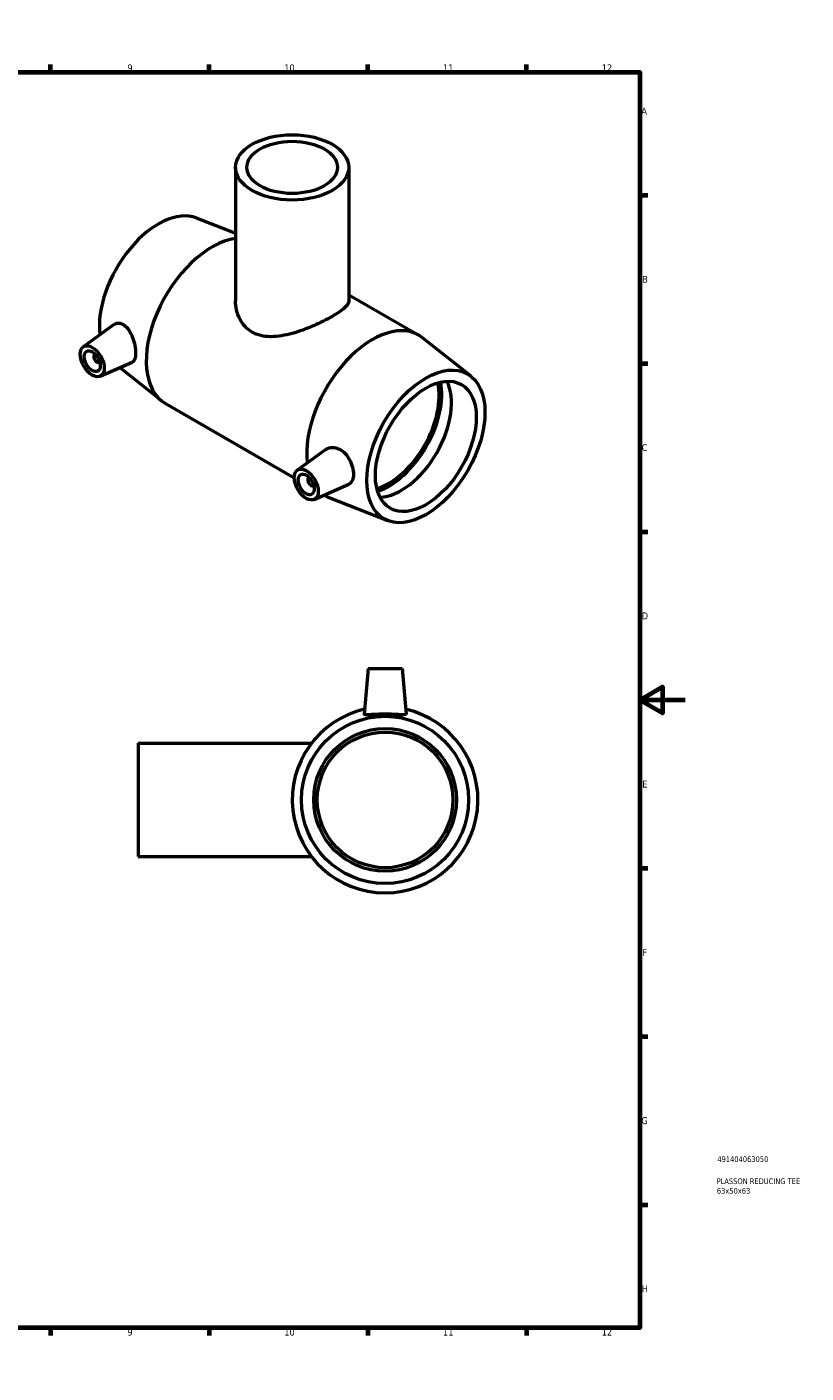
# Model space of a CAD drawing. Header units: millimetres. Extents: x 0 to 894, y -40 to 767.
# Tile 3 of 3: x 550 to 894, y 0 to 594. Entities that reach past the tile are written whole.
import ezdxf

# ---------------------------------------------------------------- set-up
doc = ezdxf.new("R2010")
doc.units = ezdxf.units.MM
for name, color, linetype, lineweight in [('Border (ANSI)', 7, 'Continuous', 70), ('Title (ISO)', 7, 'Continuous', 50), ('Visible (ANSI)', 7, 'Continuous', 50)]:
    doc.layers.add(name, color=color, linetype=linetype, lineweight=lineweight)
doc.styles.add('Note Text (ANSI)', font='tahoma.ttf')
doc.styles.add('Note Text (ISO)', font='tahoma.ttf')

# ---------------------------------------------------------------- blocks, each defined once
blk = doc.blocks.new('Borders Default Border')
at = {"layer": 'Border (ANSI)'}
for p, q in [((70.08, 574), (70.08, 577.45)), ((140.17, 574), (140.17, 577.45)), ((210.25, 574), (210.25, 577.45)), ((280.33, 574), (280.33, 577.45)), ((350.42, 574), (350.42, 577.45)), ((490.58, 574), (490.58, 577.45)), ((560.67, 574), (560.67, 577.45)), ((630.75, 574), (630.75, 577.45)), ((700.83, 574), (700.83, 577.45)), ((770.92, 574), (770.92, 577.45)), ((20, 519.75), (16.55, 519.75)), ((821, 519.75), (824.45, 519.75)), ((20, 445.5), (16.55, 445.5)), ((821, 445.5), (824.45, 445.5)), ((20, 371.25), (16.55, 371.25)), ((821, 371.25), (824.45, 371.25)), ((20, 222.75), (16.55, 222.75)), ((821, 222.75), (824.45, 222.75)), ((20, 148.5), (16.55, 148.5)), ((821, 148.5), (824.45, 148.5)), ((20, 74.25), (16.55, 74.25)), ((821, 74.25), (824.45, 74.25)), ((70.08, 20), (70.08, 16.55)), ((140.17, 20), (140.17, 16.55)), ((210.25, 20), (210.25, 16.55)), ((280.33, 20), (280.33, 16.55)), ((350.42, 20), (350.42, 16.55)), ((490.58, 20), (490.58, 16.55)), ((560.67, 20), (560.67, 16.55)), ((630.75, 20), (630.75, 16.55)), ((700.83, 20), (700.83, 16.55)), ((770.92, 20), (770.92, 16.55))]:
    blk.add_line(p, q, dxfattribs=at)
at = {"layer": 'Border (ANSI)', "flags": 128}
for points in [[(420.5, 594), (420.5, 574), (414.73, 584), (426.27, 584), (420.5, 574)], [(20, 20), (20, 574), (821, 574), (821, 20), (20, 20)], [(0, 297), (20, 297), (10, 302.77), (10, 291.23), (20, 297)], [(841, 297), (821, 297), (831, 302.77), (831, 291.23), (821, 297)], [(420.5, 0), (420.5, 20), (414.73, 10), (426.27, 10), (420.5, 20)]]:
    blk.add_lwpolyline(points, dxfattribs=at)
at = {"layer": 'Border (ANSI)', "color": 230, "true_color": 0xff0080, "attachment_point": 7, "style": 'Note Text (ANSI)'}
for s, insert, char_height in [('1', (34.35, 574.4), 3.05), ('2', (104.2, 574.4), 3.05), ('3', (174.26, 574.34), 3.05), ('4', (244.23, 574.4), 3.05), ('5', (314.48, 574.34), 3.05), ('6', (384.49, 574.34), 3.05), ('7', (454.6, 574.4), 3.05), ('8', (524.63, 574.33), 3.05), ('9', (594.7, 574.34), 3.05), ('10', (663.96, 574.34), 3.048), ('11', (734.04, 574.4), 3.048), ('12', (804.13, 574.4), 3.048), ('A', (16.78, 555.35), 3.05), ('A', (821.63, 555.35), 3.05), ('B', (17.15, 481.1), 3.05), ('B', (821.99, 481.1), 3.05), ('C', (16.95, 406.8), 3.05), ('C', (821.8, 406.8), 3.05), ('D', (16.96, 332.6), 3.05), ('D', (821.81, 332.6), 3.05), ('E', (17.21, 258.35), 3.05), ('E', (822.05, 258.35), 3.05), ('F', (17.29, 184.1), 3.05), ('F', (822.14, 184.1), 3.05), ('G', (16.81, 109.79), 3.05), ('G', (821.66, 109.79), 3.05), ('H', (16.97, 35.6), 3.05), ('H', (821.81, 35.6), 3.05), ('1', (34.35, 16.55), 3.05), ('2', (104.2, 16.55), 3.05), ('3', (174.26, 16.49), 3.05), ('4', (244.23, 16.55), 3.05), ('5', (314.48, 16.49), 3.05), ('6', (384.49, 16.49), 3.05), ('7', (454.6, 16.55), 3.05), ('8', (524.63, 16.48), 3.05), ('9', (594.7, 16.49), 3.05), ('10', (663.96, 16.49), 3.048), ('11', (734.04, 16.55), 3.048), ('12', (804.13, 16.55), 3.048)]:
    blk.add_mtext(s, dxfattribs=dict(at, insert=insert, char_height=char_height))
blk = doc.blocks.new('Title Blocks ISO')
at = {"layer": 'Title (ISO)', "color": 232, "true_color": 0xca0064, "style": 'Note Text (ISO)'}
for tag, p in [('PART_NUMBER_001', (34.16, 73.13)), ('DESCRIPTION_001', (33.84, 63.4)), ('DESCRIPTION_002', (33.95, 59.18))]:
    blk.add_attdef(tag, p, '', height=2.5, dxfattribs=at)

msp = doc.modelspace()

# ---------------------------------------------------------------- linework, layer by layer
at = {"layer": 'Visible (ANSI)'}
for p, q in [((642.425, 532.019), (642.425, 473.15)), ((692.425, 532.019), (692.425, 473.15)), ((625.118, 509.689), (642.425, 502.925)), ((692.425, 475.822), (723.311, 458.036)), ((575.209, 452.843), (588.693, 462.663)), ((746.42, 439.836), (725.02, 456.873)), ((580.301, 449.445), (580.475, 449.545)), ((582.297, 445.978), (582.471, 446.079)), ((582.68, 439.869), (596.822, 446.108)), ((591.316, 443.679), (609.829, 428.941)), ((611.538, 427.777), (668.344, 395.065)), ((669.679, 398.441), (682.019, 407.43)), ((674.945, 395.144), (674.77, 395.043)), ((677.15, 385.468), (692.442, 392.214)), ((676.941, 391.678), (676.766, 391.577)), ((681.6, 387.431), (682.39, 386.976)), ((709.731, 376.124), (684.254, 386.082)), ((700.964, 310.927), (699.199, 290.76)), ((700.964, 310.927), (715.964, 310.927)), ((715.964, 310.927), (717.728, 290.76)), ((599.464, 277.927), (599.464, 227.927)), ((599.464, 277.927), (675.968, 277.927)), ((599.464, 227.927), (675.968, 227.927))]:
    msp.add_line(p, q, dxfattribs=at)
for radius in [36.9, 31.5, 29.925]:
    msp.add_circle((708.464, 252.927), radius, dxfattribs=at)
msp.add_arc((708.464, 252.927), 41, 102.789705, 77.210295, dxfattribs=at)
for centre, major_axis, ratio in [((667.425, 532.019), (-25, 0), 0.5758617), ((667.425, 532.019), (-20, 0), 0.5758617), ((579.178, 446.49), (3.743, -6.499), 0.5780931), ((579.178, 446.49), (2.495, -4.333), 0.5780931), ((726.468, 408.906), (-18.414, -31.977), 0.5780931), ((726.468, 408.906), (-15.72, -27.297), 0.5780931), ((673.647, 392.089), (3.743, -6.499), 0.5780931), ((673.647, 392.089), (2.495, -4.333), 0.5780931)]:
    msp.add_ellipse(centre, major_axis=major_axis, ratio=ratio, dxfattribs=at)
for centre, major_axis, start_param, end_param in [((608.381, 476.908), (18.414, 31.977), 0.0870782, 2.4822379), ((631.999, 463.307), (-20.46, -35.53), 3.5571902, 6.2831853), ((702.851, 422.506), (20.46, 35.53), 6.1961071, 8.7657384), ((581.299, 447.712), (0.998, -1.733), 2.9593736, 6.4654043), ((710.063, 418.353), (15.72, 27.297), 3.6881926, 5.7365853), ((710.063, 418.353), (16.54, 28.722), 3.7155492, 5.7092287), ((715.531, 415.204), (-15.72, -27.297), 0.3538627, 2.78773), ((675.768, 393.31), (0.998, -1.733), 2.9593736, 6.4654043), ((702.851, 422.506), (-20.46, -35.53), 6.2456186, 6.3702635)]:
    msp.add_ellipse(centre, major_axis=major_axis, ratio=0.5780931, start_param=start_param, end_param=end_param, dxfattribs=at)
for points, knots in [([(692.425, 473.15), (692.425, 472.692), (692.282, 472.206), (691.67, 471.171), (691.201, 470.621), (689.943, 469.456), (689.153, 468.84), (687.304, 467.564), (686.245, 466.904), (683.96, 465.588), (682.675, 464.899), (679.9, 463.511), (678.41, 462.814), (675.327, 461.479), (673.732, 460.841), (670.546, 459.689), (668.955, 459.177), (665.883, 458.328), (664.289, 457.961), (661.105, 457.445), (659.516, 457.296), (656.445, 457.304), (654.959, 457.461), (652.185, 458.124), (650.897, 458.632), (648.596, 459.956), (647.536, 460.801), (645.69, 462.798), (644.904, 463.95), (643.65, 466.433), (643.182, 467.766), (642.569, 470.468), (642.425, 471.837), (642.425, 473.15)], [1.9523326, 1.9523326, 1.9523326, 1.9523326, 2.4370056, 2.4370056, 2.9216787, 2.9216787, 3.4063518, 3.4063518, 3.8910249, 3.8910249, 4.375698, 4.375698, 4.8603711, 4.8603711, 5.3450442, 5.3450442, 5.8297173, 5.8297173, 6.3178005, 6.3178005, 6.8058836, 6.8058836, 7.2939667, 7.2939667, 7.7820499, 7.7820499, 8.270133, 8.270133, 8.7582161, 8.7582161, 9.2462993, 9.2462993, 9.7343824, 9.7343824, 9.7343824, 9.7343824]), ([(588.693, 462.663), (588.76, 462.713), (588.829, 462.759), (589.484, 463.168), (590.209, 463.359), (591.724, 463.24), (592.51, 462.928), (593.958, 461.924), (594.705, 461.142), (596, 459.224), (596.55, 458.09), (597.38, 455.865), (597.721, 454.626), (598.167, 452.228), (598.274, 451.068), (598.274, 449.133), (598.167, 448.239), (597.721, 446.883), (597.38, 446.419), (596.922, 446.155), (596.873, 446.13), (596.822, 446.108)], [2.0075281, 2.0075281, 2.0075281, 2.0075281, 2.0479761, 2.0479761, 2.3879403, 2.3879403, 2.7279044, 2.7279044, 3.0906161, 3.0906161, 3.4533277, 3.4533277, 3.8083747, 3.8083747, 4.1634217, 4.1634217, 4.5184687, 4.5184687, 4.8735157, 4.8735157, 4.9144856, 4.9144856, 4.9144856, 4.9144856]), ([(682.02, 407.429), (682.168, 407.537), (682.32, 407.636), (683.241, 408.167), (684.192, 408.437), (686.198, 408.455), (687.25, 408.2), (689.09, 407.311), (689.999, 406.647), (691.592, 404.977), (692.279, 403.972), (693.332, 401.957), (693.769, 400.811), (694.339, 398.565), (694.474, 397.468), (694.474, 395.604), (694.339, 394.71), (693.769, 393.278), (693.332, 392.738), (692.691, 392.335), (692.57, 392.271), (692.441, 392.215)], [2.0720321, 2.0720321, 2.0720321, 2.0720321, 2.1456113, 2.1456113, 2.5083229, 2.5083229, 2.8710346, 2.8710346, 3.2109988, 3.2109988, 3.5509629, 3.5509629, 3.8929749, 3.8929749, 4.2349868, 4.2349868, 4.5769988, 4.5769988, 4.9190107, 4.9190107, 4.9925318, 4.9925318, 4.9925318, 4.9925318]), ([(717.725, 290.714), (717.692, 290.58), (717.434, 290.494), (716.458, 290.438), (715.739, 290.465), (714.102, 290.55), (713.07, 290.614), (710.821, 290.71), (709.604, 290.74), (707.324, 290.74), (706.106, 290.71), (703.857, 290.614), (702.826, 290.55), (701.188, 290.465), (700.47, 290.438), (699.493, 290.494), (699.235, 290.58), (699.199, 290.728), (699.198, 290.744), (699.2, 290.76)], [0, 0, 0, 0, 0.3399642, 0.3399642, 0.6799283, 0.6799283, 1.0219403, 1.0219403, 1.3639522, 1.3639522, 1.7059642, 1.7059642, 2.0479761, 2.0479761, 2.3879403, 2.3879403, 2.7279044, 2.7279044, 2.7647012, 2.7647012, 2.7647012, 2.7647012])]:
    msp.add_open_spline(points, degree=3, knots=knots, dxfattribs=at)
msp.add_open_spline([(717.728, 290.76), (717.729, 290.744), (717.728, 290.728), (717.725, 290.714)], degree=3, dxfattribs=at)

# ---------------------------------------------------------------- block references
msp.add_blockref('Borders Default Border', (0, 0))
msp.add_blockref('Title Blocks ISO', (821, 20)).add_auto_attribs({'PART_NUMBER_001': '491404063050', 'DESCRIPTION_001': 'PLASSON REDUCING TEE', 'DESCRIPTION_002': '63x50x63'})

doc.saveas('drawing.dxf')
